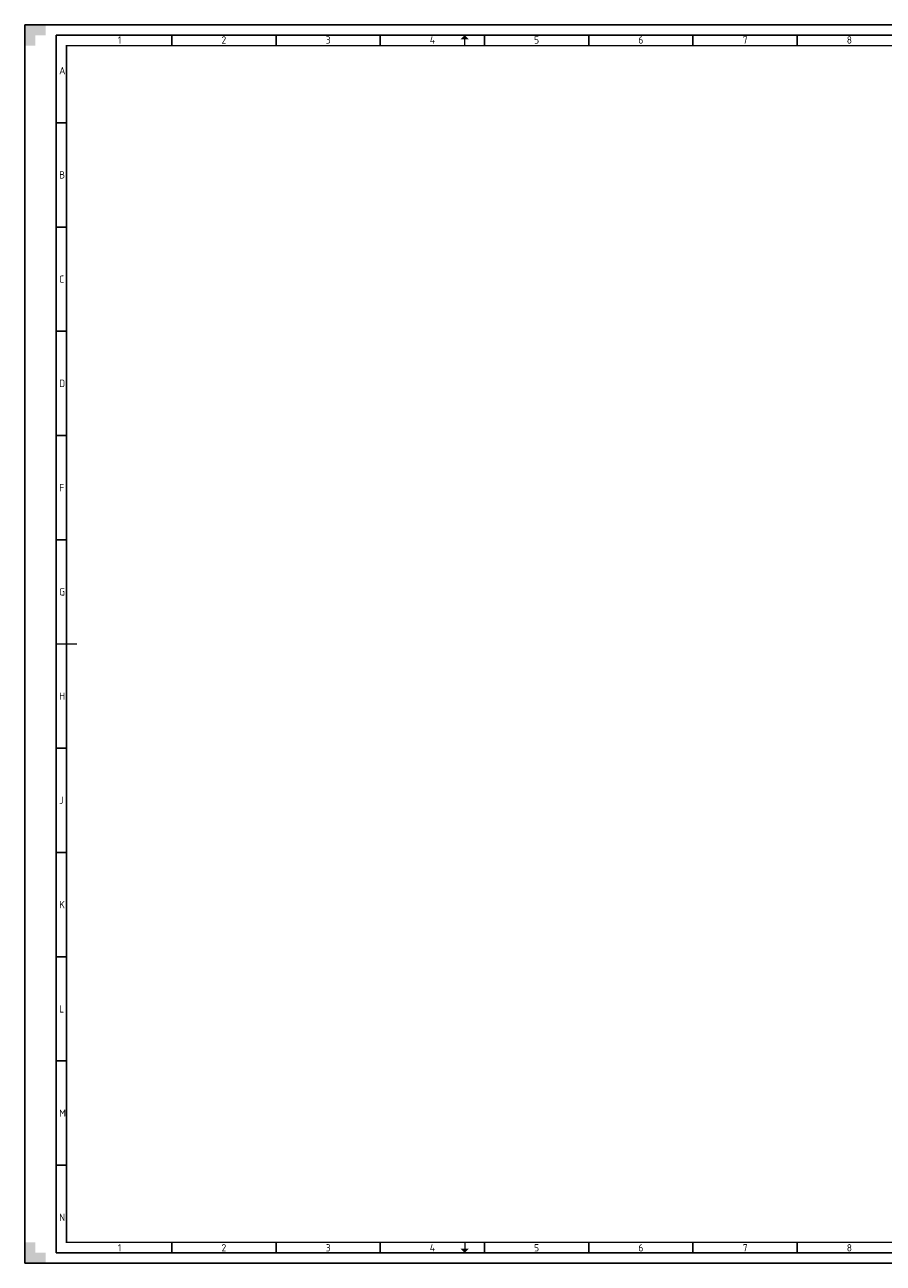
# Paper-space layout 'A1L' of a CAD drawing. Header units: metres. Extents: x 0 to 841, y 0 to 594.
# Tile 1 of 2: x 0 to 412, y 0 to 594. Entities that reach past the tile are written whole.
import ezdxf
from ezdxf.enums import TextEntityAlignment as Align

# ---------------------------------------------------------------- set-up
doc = ezdxf.new("R2010")
doc.units = ezdxf.units.M
doc.layers.get('0').update_dxf_attribs({"linetype": 'CONTINUOUS'})
for name, color, linetype, lineweight in [('X-XX-AL-TEKENBLAD_KADER-G', 7, 'CONTINUOUS', 25), ('X-XX-AL-TEKENBLAD_KADER_AFSNIJMARKERING-G', 7, 'CONTINUOUS', 25), ('X-XX-AL-TEKENBLAD_KADER_CENTERMARKERING-G', 7, 'CONTINUOUS', 25), ('X-XX-AL-TEKENBLAD_KADER_ROOSTERVERDELING-G', 7, 'CONTINUOUS', 25), ('X-XX-AL-TEKENBLAD_KADER_ROOSTERVERDELING-T35', 7, 'CONTINUOUS', 35), ('X-XX-AL-TEKENBLAD_KADER_VOUWMERK-G', 7, 'CONTINUOUS', 18)]:
    doc.layers.add(name, color=color, linetype=linetype, lineweight=lineweight)
doc.styles.add('NLCS-ISO', font='NLCS-ISO.ttf')

# ---------------------------------------------------------------- blocks, each defined once
blk = doc.blocks.new('SAL-TEKENBLAD_A1-SO')
at = {"layer": 'X-XX-AL-TEKENBLAD_KADER_AFSNIJMARKERING-G'}
for points in [[(10, 594), (0, 594), (0, 584), (5, 584), (5, 589), (10, 589)], [(0, 10), (0, 0), (10, 0), (10, 5), (5, 5), (5, 10)]]:
    blk.add_hatch(color=256, dxfattribs=at).paths.add_polyline_path(points)
at = {"layer": 'X-XX-AL-TEKENBLAD_KADER_VOUWMERK-G'}
for points in [[(213, 587), (211, 589), (209, 587)], [(209, 7), (211, 5), (213, 7)]]:
    blk.add_hatch(color=256, dxfattribs=at).paths.add_polyline_path(points)
at = {"layer": 'X-XX-AL-TEKENBLAD_KADER-G'}
for p, q in [((841, 594), (0, 594)), ((0, 594), (0, 0)), ((0, 0), (841, 0))]:
    blk.add_line(p, q, dxfattribs=at)
at = {"layer": 'X-XX-AL-TEKENBLAD_KADER-G', "const_width": 0.7, "flags": 128}
blk.add_lwpolyline([(20, 10), (831, 10), (831, 584), (20, 584)], close=True, dxfattribs=at)
at = {"layer": 'X-XX-AL-TEKENBLAD_KADER_CENTERMARKERING-G', "const_width": 0.7, "flags": 128}
blk.add_lwpolyline([(15, 297), (25, 297)], dxfattribs=at)
at = {"layer": 'X-XX-AL-TEKENBLAD_KADER_ROOSTERVERDELING-G'}
for p, q in [((836, 589), (15, 589)), ((15, 589), (15, 5)), ((70.5, 589), (70.5, 584)), ((120.5, 589), (120.5, 584)), ((170.5, 589), (170.5, 584)), ((220.5, 589), (220.5, 584)), ((270.5, 589), (270.5, 584)), ((320.5, 589), (320.5, 584)), ((370.5, 589), (370.5, 584)), ((15, 547), (20, 547)), ((15, 497), (20, 497)), ((15, 447), (20, 447)), ((15, 397), (20, 397)), ((15, 347), (20, 347)), ((15, 247), (20, 247)), ((15, 197), (20, 197)), ((15, 147), (20, 147)), ((15, 97), (20, 97)), ((15, 47), (20, 47)), ((70.5, 5), (70.5, 10)), ((120.5, 5), (120.5, 10)), ((170.5, 5), (170.5, 10)), ((220.5, 5), (220.5, 10)), ((270.5, 5), (270.5, 10)), ((320.5, 5), (320.5, 10)), ((370.5, 5), (370.5, 10)), ((15, 5), (836, 5))]:
    blk.add_line(p, q, dxfattribs=at)
at = {"layer": 'X-XX-AL-TEKENBLAD_KADER_VOUWMERK-G', "flags": 128}
for points in [[(211, 584), (211, 589)], [(211, 10), (211, 5)]]:
    blk.add_lwpolyline(points, dxfattribs=at)
at = {"layer": 'X-XX-AL-TEKENBLAD_KADER_ROOSTERVERDELING-T35', "lineweight": 35, "style": 'NLCS-ISO'}
for s, p in [('1', (45.5, 583.9)), ('2', (95.5, 583.9)), ('3', (145.5, 583.9)), ('4', (195.5, 583.9)), ('5', (245.5, 583.9)), ('6', (295.5, 583.9)), ('7', (345.5, 583.9)), ('8', (395.5, 583.9)), ('1', (45.5, 4.6)), ('2', (95.5, 4.6)), ('3', (145.5, 4.6)), ('4', (195.5, 4.6)), ('5', (245.5, 4.6)), ('6', (295.5, 4.6)), ('7', (345.5, 4.6)), ('8', (395.5, 4.6))]:
    blk.add_text(s, height=3.5, dxfattribs=at).set_placement(p, align=Align.BOTTOM_CENTER)
for s, p in [('A', (16.5, 572)), ('B', (16.5, 522)), ('C', (16.5, 472)), ('D', (16.5, 422)), ('F', (16.5, 372)), ('G', (16.5, 322)), ('H', (16.5, 272)), ('J', (16.5, 222)), ('K', (16.5, 172)), ('L', (16.5, 122)), ('M', (16.5, 72)), ('N', (16.5, 22))]:
    blk.add_text(s, height=3.5, dxfattribs=at).set_placement(p, align=Align.MIDDLE_LEFT)

psp = doc.layouts.new('A1L')

# ---------------------------------------------------------------- block references
psp.add_blockref('SAL-TEKENBLAD_A1-SO', (0, 0))

doc.saveas('drawing.dxf')
